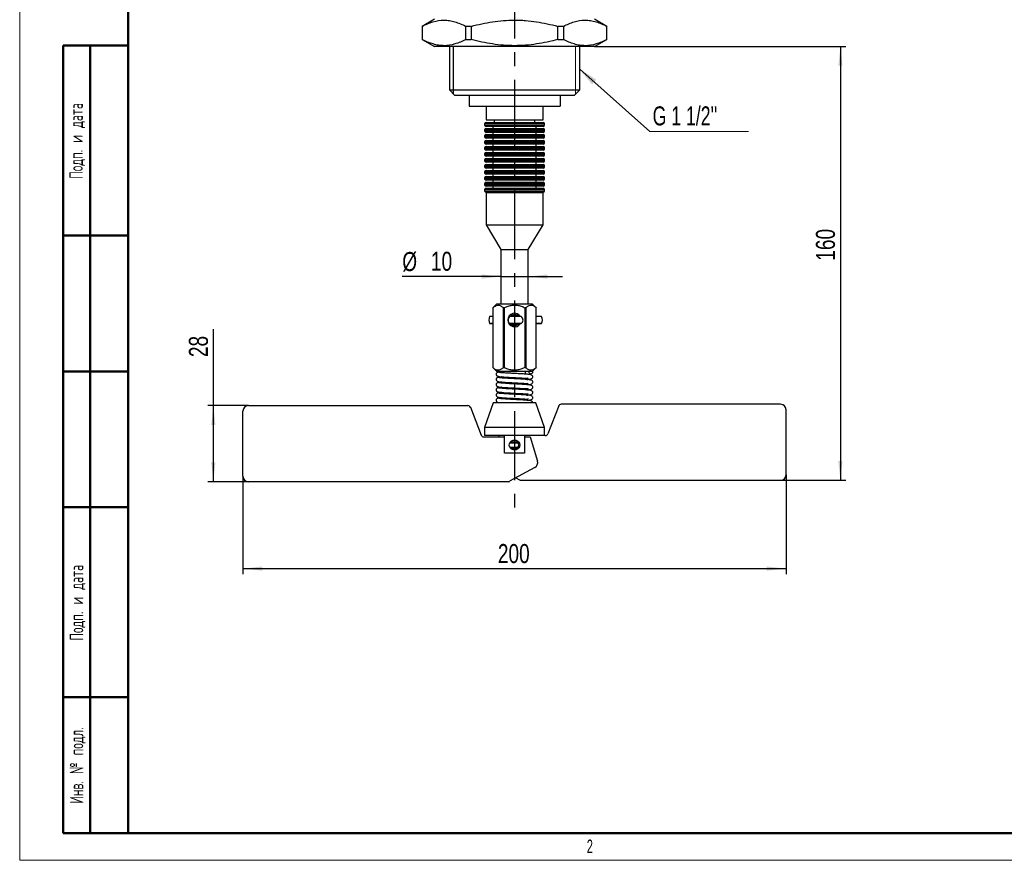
# Model space of a CAD drawing. Header units: millimetres. Extents: x 0 to 420, y 0 to 297.
# Tile 1 of 7: x 0 to 181, y 0 to 155. Entities that reach past the tile are written whole.
import ezdxf

# ---------------------------------------------------------------- set-up
doc = ezdxf.new("R2010")
doc.units = ezdxf.units.MM
doc.linetypes.add('CENTERX2', pattern=[20.32, 12.7, -2.54, 2.54, -2.54])
doc.layers.add('ОСЕВЫЕ', color=7, linetype='Continuous')
doc.layers.add('ОСНОВНОЙ', color=7, linetype='Continuous', lineweight=25)
doc.styles.add('SLDTEXTSTYLE0', font='TXT', dxfattribs={"width": 0.605, "bigfont": 'bigfont'})
doc.styles.add('SLDTEXTSTYLE2', font='TXT', dxfattribs={"width": 0.605})
doc.styles.add('SLDTEXTSTYLE4', font='TXT', dxfattribs={"width": 0.75})
doc.styles.add('SLDTEXTSTYLE5', font='TXT', dxfattribs={"width": 0.694444})
doc.dimstyles.new('SLDDIMSTYLE0', dxfattribs={"dimtxt": 3.5, "dimasz": 3.556, "dimexe": 0, "dimexo": 0.0625, "dimgap": 0.875, "dimtad": 1, "dimdec": 0, "dimlfac": 2, "dimrnd": 1e-09, "dimzin": 12, "dimdsep": 46, "dimtxsty": 'SLDTEXTSTYLE4', "dimsah": 1, "dimcen": 0.09, "dimadec": 0, "dimazin": 3, "dimtfac": 1, "dimtdec": 0, "dimtofl": 0, "dimtmove": 0, "dimatfit": 3, "dimfxl": 0, "dimfrac": 2, "dimtolj": 1, "dimtzin": 12, "dimarcsym": 0})
doc.dimstyles.new('SLDDIMSTYLE1', dxfattribs={"dimtxt": 3.5, "dimasz": 3.556, "dimexe": 0, "dimexo": 0.0625, "dimgap": 0.875, "dimtad": 1, "dimdec": 0, "dimlfac": 2, "dimrnd": 1e-09, "dimzin": 12, "dimdsep": 46, "dimtxsty": 'SLDTEXTSTYLE4', "dimsah": 1, "dimcen": 0.09, "dimadec": 0, "dimazin": 3, "dimtfac": 1, "dimtdec": 0, "dimtmove": 0, "dimatfit": 0, "dimfxl": 0, "dimfrac": 2, "dimtolj": 1, "dimtzin": 12, "dimarcsym": 0})
doc.dimstyles.new('SLDDIMSTYLE2', dxfattribs={"dimtxt": 0.18, "dimasz": 3.556, "dimexe": 0, "dimexo": 0.0625, "dimgap": 0, "dimtad": 0, "dimtih": 1, "dimtoh": 1, "dimdec": 0, "dimrnd": 1e-09, "dimzin": 0, "dimdsep": 46, "dimtxsty": 'Standard', "dimsah": 1, "dimcen": 0.09, "dimadec": 0, "dimazin": 0, "dimtfac": 3.556, "dimtdec": 0, "dimtofl": 0, "dimtmove": 0, "dimatfit": 3, "dimfxl": 0, "dimfrac": 2, "dimtolj": 1, "dimtzin": 0, "dimarcsym": 0})

# ---------------------------------------------------------------- blocks, each defined once
blk = doc.blocks.new('_D_1')
at = {"layer": 'ОСЕВЫЕ'}
for p, q in [((105.86, 149.79), (152.11, 149.79)), ((151.11, 149.79), (151.11, 69.94)), ((140.11, 69.94), (152.11, 69.94))]:
    blk.add_line(p, q, dxfattribs=at)
for points in [[(151.11, 149.79), (150.73, 146.24), (151.49, 146.24)], [(151.11, 69.94), (151.49, 73.5), (150.73, 73.5)]]:
    blk.add_solid(points, dxfattribs=at)
at = {"layer": 'ОСЕВЫЕ', "insert": (146.6, 110.36), "char_height": 3.5, "attachment_point": 1, "rotation": 90, "style": 'SLDTEXTSTYLE4'}
blk.add_mtext('160', dxfattribs=at)
blk = doc.blocks.new('_D_2')
at = {"layer": 'ОСЕВЫЕ'}
for p, q in [((141.11, 70.94), (141.11, 52.69)), ((41.11, 70.69), (41.11, 52.69)), ((41.11, 53.69), (141.11, 53.69))]:
    blk.add_line(p, q, dxfattribs=at)
for points in [[(41.11, 53.69), (44.67, 53.31), (44.67, 54.08)], [(141.11, 53.69), (137.56, 54.08), (137.56, 53.31)]]:
    blk.add_solid(points, dxfattribs=at)
at = {"layer": 'ОСЕВЫЕ', "insert": (88.04, 58.21), "char_height": 3.5, "attachment_point": 1, "style": 'SLDTEXTSTYLE4'}
blk.add_mtext('200', dxfattribs=at)
blk = doc.blocks.new('_D_3')
at = {"layer": 'ОСЕВЫЕ'}
for p, q in [((35.66, 83.69), (35.66, 97.79)), ((42.11, 83.69), (34.66, 83.69)), ((35.66, 69.69), (35.66, 83.69)), ((42.11, 69.69), (34.66, 69.69))]:
    blk.add_line(p, q, dxfattribs=at)
for points in [[(35.66, 83.69), (35.28, 80.14), (36.04, 80.14)], [(35.66, 69.69), (36.04, 73.25), (35.28, 73.25)]]:
    blk.add_solid(points, dxfattribs=at)
at = {"layer": 'ОСЕВЫЕ', "insert": (31.15, 92.62), "char_height": 3.5, "attachment_point": 1, "rotation": 90, "style": 'SLDTEXTSTYLE4'}
blk.add_mtext('28', dxfattribs=at)
blk = doc.blocks.new('_D_4')
at = {"layer": 'ОСЕВЫЕ'}
for p, q in [((88.61, 107.44), (70.44, 107.44)), ((88.61, 107.44), (93.61, 107.44)), ((93.61, 107.44), (99.96, 107.44))]:
    blk.add_line(p, q, dxfattribs=at)
for points in [[(88.61, 107.44), (85.06, 107.83), (85.06, 107.06)], [(93.61, 107.44), (97.17, 107.06), (97.17, 107.83)]]:
    blk.add_solid(points, dxfattribs=at)
at = {"layer": 'ОСЕВЫЕ', "char_height": 3.5, "attachment_point": 1, "style": 'SLDTEXTSTYLE4'}
for s, insert in [('%%c', (70.44, 111.96)), ('10', (75.72, 112.01))]:
    blk.add_mtext(s, dxfattribs=dict(at, insert=insert))
blk = doc.blocks.new('SW_NOTE_0_1')
at = {"color": 0, "linetype": 'Continuous', "lineweight": 0}
blk.add_line((18.13, 0), (0, 0), dxfattribs=at)
at = {"color": 0, "linetype": 'Continuous', "lineweight": 0, "insert": (0.49, 4.65), "char_height": 3.5, "attachment_point": 1, "style": 'SLDTEXTSTYLE5'}
blk.add_mtext("G 1 1/2''", dxfattribs=at)

msp = doc.modelspace()

# ---------------------------------------------------------------- linework, layer by layer
at = {"color": 7, "linetype": 'Continuous', "lineweight": 18}
for p, q in [((0, 297), (0, 0)), ((102.34, 141.02), (102.34, 149.79)), ((0, 0), (420, 0))]:
    msp.add_line(p, q, dxfattribs=at)
at = {"color": 7, "linetype": 'Continuous', "lineweight": 50}
for p, q in [((20, 292), (20, 5)), ((20, 292), (20, 5)), ((8, 5), (8, 150)), ((8, 150), (20, 150)), ((13, 5), (13, 150)), ((20, 115), (8, 115)), ((20, 90), (8, 90)), ((20, 65), (8, 65)), ((8, 30), (20, 30)), ((8, 5), (20, 5)), ((20, 5), (415, 5))]:
    msp.add_line(p, q, dxfattribs=at)
at = {"color": 7, "linetype": 'Continuous', "lineweight": 25}
for p, q in [((76.36, 154.79), (74.11, 153.5)), ((108.11, 153.5), (105.86, 154.79)), ((74.11, 153.5), (74.11, 151.09)), ((74.12, 153.5), (74.11, 153.5)), ((74.12, 153.5), (74.12, 151.09)), ((83.11, 153.5), (82.12, 153.5)), ((82.12, 151.09), (82.12, 153.5)), ((83.11, 153.5), (83.11, 151.09)), ((99.11, 151.09), (99.11, 153.5)), ((100.1, 153.5), (99.11, 153.5)), ((100.1, 153.5), (100.1, 151.09)), ((108.11, 153.5), (108.1, 153.5)), ((108.1, 151.09), (108.1, 153.5)), ((108.11, 151.09), (108.11, 153.5)), ((74.11, 151.09), (76.36, 149.79)), ((74.11, 151.09), (74.12, 151.09)), ((82.12, 151.09), (83.11, 151.09)), ((99.11, 151.09), (100.1, 151.09)), ((105.86, 149.79), (108.11, 151.09)), ((108.1, 151.09), (108.11, 151.09)), ((91.11, 149.79), (76.36, 149.79)), ((79.11, 149.79), (79.11, 141.79)), ((105.86, 149.79), (91.11, 149.79)), ((103.11, 141.79), (103.11, 149.79)), ((79.11, 141.79), (80.11, 140.79)), ((79.11, 141.79), (91.11, 141.79)), ((91.11, 141.79), (103.11, 141.79)), ((102.11, 140.79), (103.11, 141.79)), ((91.11, 140.79), (80.11, 140.79)), ((82.74, 140.79), (82.74, 138.79)), ((102.11, 140.79), (91.11, 140.79)), ((99.49, 140.79), (99.49, 138.79)), ((82.74, 138.79), (99.49, 138.79)), ((85.86, 138.79), (85.86, 136.29)), ((96.36, 136.29), (96.36, 138.79)), ((85.86, 136.29), (91.11, 136.29)), ((87.36, 136.29), (87.36, 135.79)), ((91.11, 136.29), (96.36, 136.29)), ((94.86, 135.79), (94.86, 136.29)), ((85.61, 135.54), (85.61, 135.34)), ((85.61, 134.44), (85.61, 134.24)), ((85.86, 135.79), (96.36, 135.79)), ((91.11, 135.09), (85.86, 135.09)), ((85.86, 134.69), (96.36, 134.69)), ((87.11, 135.09), (87.11, 134.69)), ((96.36, 135.09), (91.11, 135.09)), ((95.11, 134.69), (95.11, 135.09)), ((96.61, 135.34), (96.61, 135.54)), ((96.61, 134.24), (96.61, 134.44)), ((85.61, 133.34), (85.61, 133.14)), ((91.11, 133.99), (85.86, 133.99)), ((85.86, 133.59), (96.36, 133.59)), ((91.11, 132.89), (85.86, 132.89)), ((85.86, 132.49), (96.36, 132.49)), ((87.11, 133.99), (87.11, 133.59)), ((87.11, 132.89), (87.11, 132.49)), ((96.36, 133.99), (91.11, 133.99)), ((96.36, 132.89), (91.11, 132.89)), ((95.11, 133.59), (95.11, 133.99)), ((95.11, 132.49), (95.11, 132.89)), ((96.61, 133.14), (96.61, 133.34)), ((85.61, 132.24), (85.61, 132.04)), ((85.61, 131.14), (85.61, 130.94)), ((91.11, 131.79), (85.86, 131.79)), ((85.86, 131.39), (96.36, 131.39)), ((91.11, 130.69), (85.86, 130.69)), ((87.11, 131.79), (87.11, 131.39)), ((87.11, 130.69), (87.11, 130.29)), ((96.36, 131.79), (91.11, 131.79)), ((96.36, 130.69), (91.11, 130.69)), ((95.11, 131.39), (95.11, 131.79)), ((95.11, 130.29), (95.11, 130.69)), ((96.61, 132.04), (96.61, 132.24)), ((96.61, 130.94), (96.61, 131.14)), ((85.61, 130.04), (85.61, 129.84)), ((85.61, 128.94), (85.61, 128.74)), ((85.86, 130.29), (96.36, 130.29)), ((91.11, 129.59), (85.86, 129.59)), ((85.86, 129.19), (96.36, 129.19)), ((87.11, 129.59), (87.11, 129.19)), ((96.36, 129.59), (91.11, 129.59)), ((95.11, 129.19), (95.11, 129.59)), ((96.61, 129.84), (96.61, 130.04)), ((96.61, 128.74), (96.61, 128.94)), ((85.61, 127.84), (85.61, 127.64)), ((91.11, 128.49), (85.86, 128.49)), ((85.86, 128.09), (96.36, 128.09)), ((91.11, 127.39), (85.86, 127.39)), ((85.86, 126.99), (96.36, 126.99)), ((87.11, 128.49), (87.11, 128.09)), ((87.11, 127.39), (87.11, 126.99)), ((96.36, 128.49), (91.11, 128.49)), ((96.36, 127.39), (91.11, 127.39)), ((95.11, 128.09), (95.11, 128.49)), ((95.11, 126.99), (95.11, 127.39)), ((96.61, 127.64), (96.61, 127.84)), ((85.61, 126.74), (85.61, 126.54)), ((85.61, 125.64), (85.61, 125.44)), ((91.11, 126.29), (85.86, 126.29)), ((85.86, 125.89), (96.36, 125.89)), ((91.11, 125.19), (85.86, 125.19)), ((87.11, 126.29), (87.11, 125.89)), ((87.11, 125.19), (87.11, 124.79)), ((96.36, 126.29), (91.11, 126.29)), ((96.36, 125.19), (91.11, 125.19)), ((95.11, 125.89), (95.11, 126.29)), ((95.11, 124.79), (95.11, 125.19)), ((96.61, 126.54), (96.61, 126.74)), ((96.61, 125.44), (96.61, 125.64)), ((85.61, 124.54), (85.61, 124.34)), ((85.61, 123.44), (85.61, 123.24)), ((85.86, 124.79), (96.36, 124.79)), ((91.11, 124.09), (85.86, 124.09)), ((85.86, 123.69), (96.36, 123.69)), ((87.11, 124.09), (87.11, 123.69)), ((96.36, 124.09), (91.11, 124.09)), ((95.11, 123.69), (95.11, 124.09)), ((96.61, 124.34), (96.61, 124.54)), ((96.61, 123.24), (96.61, 123.44)), ((91.11, 122.99), (85.86, 122.99)), ((85.86, 122.94), (85.86, 116.94)), ((85.86, 122.94), (91.11, 122.94)), ((87.36, 122.99), (87.36, 122.94)), ((96.36, 122.99), (91.11, 122.99)), ((91.11, 122.94), (96.36, 122.94)), ((94.86, 122.94), (94.86, 122.99)), ((96.36, 116.94), (96.36, 122.94)), ((85.86, 116.94), (88.61, 112.44)), ((85.86, 116.94), (91.11, 116.94)), ((91.11, 116.94), (96.36, 116.94)), ((93.61, 112.44), (96.36, 116.94)), ((88.61, 112.44), (88.61, 102.44)), ((88.61, 112.44), (91.11, 112.44)), ((91.11, 112.44), (93.61, 112.44)), ((93.61, 102.44), (93.61, 112.44)), ((87.86, 102.44), (87.11, 101.69)), ((87.11, 101.69), (87.11, 90.69)), ((87.11, 101.69), (87.11, 101.69)), ((87.11, 101.69), (87.11, 90.69)), ((87.86, 102.44), (91.11, 102.44)), ((89.18, 101.69), (89.05, 101.69)), ((89.05, 90.69), (89.05, 101.69)), ((89.18, 101.69), (89.18, 90.69)), ((91.11, 102.44), (94.36, 102.44)), ((93.17, 101.69), (93.05, 101.69)), ((93.05, 90.69), (93.05, 101.69)), ((93.17, 101.69), (93.17, 90.69)), ((95.11, 101.69), (94.36, 102.44)), ((95.11, 90.69), (95.11, 101.69)), ((95.11, 90.69), (95.11, 101.69)), ((87.11, 100.09), (86.54, 100.09)), ((92.28, 100.09), (90.33, 100.09)), ((96.06, 100.09), (95.11, 100.09)), ((86.54, 98.8), (87.11, 98.8)), ((90.33, 98.8), (92.28, 98.8)), ((95.11, 98.8), (96.06, 98.8)), ((87.11, 90.69), (87.86, 89.94)), ((89.05, 90.69), (89.18, 90.69)), ((93.05, 90.69), (93.17, 90.69)), ((94.36, 89.94), (95.11, 90.69)), ((91.11, 89.94), (87.86, 89.94)), ((89.11, 89.94), (89.11, 89.71)), ((89.11, 88.96), (89.11, 88.75)), ((94.36, 89.94), (91.11, 89.94)), ((93.11, 89.49), (93.11, 89.94)), ((94.36, 89.94), (94.49, 89.94)), ((89.11, 88), (89.11, 87.8)), ((89.11, 87.04), (89.11, 86.84)), ((93.11, 88.53), (93.11, 88.74)), ((93.11, 87.57), (93.11, 87.78)), ((89.11, 86.09), (89.11, 85.88)), ((93.11, 86.61), (93.11, 86.82)), ((93.11, 85.65), (93.11, 85.87)), ((42.11, 83.69), (82.52, 83.69)), ((87.16, 84.19), (85.61, 79.69)), ((95.06, 84.19), (87.16, 84.19)), ((89.11, 85.13), (89.11, 84.92)), ((93.11, 84.69), (93.11, 84.91)), ((96.61, 79.69), (95.06, 84.19)), ((99.24, 83.63), (97.24, 78.51)), ((140.11, 83.94), (99.7, 83.94)), ((41.11, 70.69), (41.11, 82.69)), ((82.99, 83.38), (84.99, 78.26)), ((141.11, 70.94), (141.11, 82.94)), ((85.61, 79.69), (85.61, 78.19)), ((96.61, 79.69), (85.61, 79.69)), ((96.61, 78.19), (85.61, 78.19)), ((88.26, 78.19), (88.18, 77.94)), ((89.26, 77.94), (89.26, 78.19)), ((92.97, 78.19), (92.97, 77.94)), ((96.61, 78.19), (96.61, 79.69)), ((96.77, 78.19), (96.61, 78.19)), ((85.45, 77.94), (89.26, 77.94)), ((89.26, 74.94), (89.26, 77.94)), ((91.64, 76.87), (90.34, 76.87)), ((91.71, 76.87), (91.64, 76.87)), ((92.97, 77.94), (92.97, 74.94)), ((92.97, 77.94), (93.97, 77.94)), ((93.97, 77.94), (95.34, 73.47)), ((92.97, 74.94), (89.26, 74.94)), ((90.34, 76.01), (91.64, 76.01)), ((91.64, 76.01), (91.71, 76.01)), ((94.86, 72.3), (90.19, 69.76)), ((89.95, 69.69), (42.11, 69.69)), ((91.34, 70.38), (92.04, 70.01)), ((92.28, 69.94), (140.11, 69.94))]:
    msp.add_line(p, q, dxfattribs=at)
at = {"color": 8, "linetype": 'Continuous', "lineweight": 25}
for p, q in [((96.61, 135.54), (85.61, 135.54)), ((85.61, 135.34), (91.11, 135.34)), ((96.61, 134.44), (85.61, 134.44)), ((85.61, 134.24), (91.11, 134.24)), ((91.11, 135.34), (96.61, 135.34)), ((91.11, 134.24), (96.61, 134.24)), ((96.61, 133.34), (85.61, 133.34)), ((85.61, 133.14), (91.11, 133.14)), ((91.11, 133.14), (96.61, 133.14)), ((96.61, 132.24), (85.61, 132.24)), ((85.61, 132.04), (91.11, 132.04)), ((96.61, 131.14), (85.61, 131.14)), ((85.61, 130.94), (91.11, 130.94)), ((91.11, 132.04), (96.61, 132.04)), ((91.11, 130.94), (96.61, 130.94)), ((96.61, 130.04), (85.61, 130.04)), ((85.61, 129.84), (91.11, 129.84)), ((96.61, 128.94), (85.61, 128.94)), ((85.61, 128.74), (91.11, 128.74)), ((91.11, 129.84), (96.61, 129.84)), ((91.11, 128.74), (96.61, 128.74)), ((96.61, 127.84), (85.61, 127.84)), ((85.61, 127.64), (91.11, 127.64)), ((91.11, 127.64), (96.61, 127.64)), ((96.61, 126.74), (85.61, 126.74)), ((85.61, 126.54), (91.11, 126.54)), ((96.61, 125.64), (85.61, 125.64)), ((85.61, 125.44), (91.11, 125.44)), ((91.11, 126.54), (96.61, 126.54)), ((91.11, 125.44), (96.61, 125.44)), ((96.61, 124.54), (85.61, 124.54)), ((85.61, 124.34), (91.11, 124.34)), ((96.61, 123.44), (85.61, 123.44)), ((91.11, 124.34), (96.61, 124.34)), ((85.61, 123.24), (91.11, 123.24)), ((91.11, 123.24), (96.61, 123.24)), ((87.11, 100.08), (86.52, 100.08)), ((92.33, 100.08), (90.28, 100.08)), ((96.08, 100.08), (95.11, 100.08)), ((87.11, 98.81), (86.52, 98.81)), ((92.33, 98.81), (90.28, 98.81)), ((96.08, 98.81), (95.11, 98.81)), ((90.3, 76.87), (91.67, 76.87)), ((91.67, 76.87), (91.72, 76.87)), ((90.3, 76.02), (91.67, 76.02)), ((91.67, 76.02), (91.72, 76.02))]:
    msp.add_line(p, q, dxfattribs=at)
at = {"color": 7, "linetype": 'Continuous', "lineweight": 25, "flags": 128}
for points in [[(86.54, 100.09), (86.53, 100.09), (86.52, 100.08)], [(96.06, 100.09), (96.07, 100.09), (96.08, 100.08)], [(86.52, 98.81), (86.53, 98.8), (86.54, 98.8)], [(96.08, 98.81), (96.07, 98.8), (96.06, 98.8)]]:
    msp.add_lwpolyline(points, dxfattribs=at)
at = {"color": 7, "linetype": 'Continuous', "lineweight": 25}
for centre, radius, start, end in [((85.86, 135.54), 0.25, 90, 180), ((85.86, 135.34), 0.25, 180, 270), ((85.86, 134.44), 0.25, 90, 180), ((85.86, 134.24), 0.25, 180, 270), ((96.36, 135.54), 0.25, 0, 90), ((96.36, 135.34), 0.25, 270, 0), ((96.36, 134.44), 0.25, 0, 90), ((96.36, 134.24), 0.25, 270, 0), ((85.86, 133.34), 0.25, 90, 180), ((85.86, 133.14), 0.25, 180, 270), ((85.86, 132.24), 0.25, 90, 180), ((96.36, 133.34), 0.25, 0, 90), ((96.36, 133.14), 0.25, 270, 0), ((96.36, 132.24), 0.25, 0, 90), ((85.86, 132.04), 0.25, 180, 270), ((85.86, 131.14), 0.25, 90, 180), ((85.86, 130.94), 0.25, 180, 270), ((96.36, 132.04), 0.25, 270, 0), ((96.36, 131.14), 0.25, 0, 90), ((96.36, 130.94), 0.25, 270, 0), ((85.86, 130.04), 0.25, 90, 180), ((85.86, 129.84), 0.25, 180, 270), ((85.86, 128.94), 0.25, 90, 180), ((85.86, 128.74), 0.25, 180, 270), ((96.36, 130.04), 0.25, 0, 90), ((96.36, 129.84), 0.25, 270, 0), ((96.36, 128.94), 0.25, 0, 90), ((96.36, 128.74), 0.25, 270, 0), ((85.86, 127.84), 0.25, 90, 180), ((85.86, 127.64), 0.25, 180, 270), ((85.86, 126.74), 0.25, 90, 180), ((96.36, 127.84), 0.25, 0, 90), ((96.36, 127.64), 0.25, 270, 0), ((96.36, 126.74), 0.25, 0, 90), ((85.86, 126.54), 0.25, 180, 270), ((85.86, 125.64), 0.25, 90, 180), ((85.86, 125.44), 0.25, 180, 270), ((96.36, 126.54), 0.25, 270, 0), ((96.36, 125.64), 0.25, 0, 90), ((96.36, 125.44), 0.25, 270, 0), ((85.86, 124.54), 0.25, 90, 180), ((85.86, 124.34), 0.25, 180, 270), ((85.86, 123.44), 0.25, 90, 180), ((96.36, 124.54), 0.25, 0, 90), ((96.36, 124.34), 0.25, 270, 0), ((96.36, 123.44), 0.25, 0, 90), ((85.86, 123.24), 0.25, 180, 270), ((96.36, 123.24), 0.25, 270, 0), ((87.7, 99.44), 1.33, 151.7676, 208.2324), ((91.11, 99.44), 1.25, 31.055, 328.945), ((90.64, 99.44), 0.729, 119.9346, 240.0654), ((90.33, 99.99), 0.1, 90, 119.9346), ((91.11, 99.44), 1, 39.1599, 139.8473), ((92.28, 99.99), 0.1, 60.0654, 90), ((91.96, 99.44), 0.729, 299.9346, 60.0654), ((94.9, 99.44), 1.33, 331.7676, 28.2324), ((90.33, 98.9), 0.1, 240.0654, 270), ((91.11, 99.44), 1, 220.1527, 320.8401), ((92.28, 98.9), 0.1, 270, 299.9346), ((94.11, 89.94), 0.375, 180, 0), ((42.11, 82.69), 1, 90, 180), ((82.52, 83.19), 0.5, 21.3706, 90), ((99.7, 83.44), 0.5, 90, 158.6294), ((140.11, 82.94), 1, 0, 90), ((85.45, 78.44), 0.5, 201.3706, 270), ((96.77, 78.69), 0.5, 270, 338.6294), ((90.55, 76.44), 0.486, 119.9346, 240.0654), ((90.34, 76.81), 0.0667, 90, 119.9346), ((91.64, 76.81), 0.0667, 60.0654, 90), ((91.43, 76.44), 0.486, 299.9346, 60.0654), ((90.34, 76.08), 0.0667, 240.0654, 270), ((91.64, 76.08), 0.0667, 270, 299.9346), ((94.38, 73.18), 1, 298.6105, 17.0394), ((140.11, 70.94), 1, 270, 0), ((42.11, 70.69), 1, 180, 270), ((89.95, 70.19), 0.5, 270, 298.6105), ((92.28, 70.44), 0.5, 241.3895, 270)]:
    msp.add_arc(centre, radius, start, end, dxfattribs=at)
for points, knots in [([(74.12, 153.5), (74.78, 153.85), (75.43, 154.14), (76.76, 154.54), (77.43, 154.65), (78.45, 154.65), (78.79, 154.62), (79.47, 154.52), (79.8, 154.44), (80.8, 154.14), (81.47, 153.85), (82.12, 153.5)], [0, 0, 0, 0, 0.25, 0.25, 0.5, 0.5, 0.625, 0.625, 0.75, 0.75, 1, 1, 1, 1]), ([(83.11, 153.5), (84.42, 153.85), (85.73, 154.14), (88.39, 154.54), (89.74, 154.65), (91.45, 154.65), (91.79, 154.64), (92.47, 154.62), (92.81, 154.6), (93.82, 154.52), (94.49, 154.44), (96.49, 154.14), (97.81, 153.85), (99.11, 153.5)], [0, 0, 0, 0, 0.25, 0.25, 0.5, 0.5, 0.5625, 0.5625, 0.625, 0.625, 0.75, 0.75, 1, 1, 1, 1]), ([(100.1, 153.5), (100.76, 153.85), (101.42, 154.14), (102.74, 154.54), (103.41, 154.65), (104.43, 154.65), (104.77, 154.62), (105.45, 154.52), (105.78, 154.44), (106.79, 154.14), (107.45, 153.85), (108.1, 153.5)], [0, 0, 0, 0, 0.25, 0.25, 0.5, 0.5, 0.625, 0.625, 0.75, 0.75, 1, 1, 1, 1]), ([(82.12, 151.09), (81.47, 150.74), (80.81, 150.45), (79.48, 150.05), (78.81, 149.94), (77.8, 149.94), (77.45, 149.96), (76.78, 150.07), (76.44, 150.15), (75.44, 150.45), (74.78, 150.74), (74.12, 151.09)], [0, 0, 0, 0, 0.25, 0.25, 0.5, 0.5, 0.625, 0.625, 0.75, 0.75, 1, 1, 1, 1]), ([(99.11, 151.09), (97.81, 150.74), (96.49, 150.45), (93.83, 150.05), (92.48, 149.94), (90.77, 149.94), (90.43, 149.95), (89.75, 149.97), (89.41, 149.99), (88.4, 150.07), (87.73, 150.15), (85.73, 150.45), (84.42, 150.74), (83.11, 151.09)], [0, 0, 0, 0, 0.25, 0.25, 0.5, 0.5, 0.5625, 0.5625, 0.625, 0.625, 0.75, 0.75, 1, 1, 1, 1]), ([(108.1, 151.09), (107.45, 150.74), (106.79, 150.45), (105.46, 150.05), (104.79, 149.94), (103.78, 149.94), (103.43, 149.96), (102.76, 150.07), (102.42, 150.15), (101.42, 150.45), (100.76, 150.74), (100.1, 151.09)], [0, 0, 0, 0, 0.25, 0.25, 0.5, 0.5, 0.625, 0.625, 0.75, 0.75, 1, 1, 1, 1]), ([(87.11, 101.69), (87.25, 101.81), (87.52, 102.05), (88.03, 102.25), (88.56, 102.12), (88.91, 101.82), (89.05, 101.69)], [0, 0, 0, 0, 0.217359, 0.441929, 0.767405, 1, 1, 1, 1]), ([(89.18, 101.69), (89.37, 101.78), (89.79, 101.98), (90.49, 102.16), (91.23, 102.22), (91.98, 102.11), (92.58, 101.91), (92.93, 101.75), (93.05, 101.69)], [0, 0, 0, 0, 0.160239, 0.345147, 0.529635, 0.714517, 0.899882, 1, 1, 1, 1]), ([(93.17, 101.69), (93.31, 101.81), (93.58, 102.05), (94.09, 102.25), (94.62, 102.12), (94.97, 101.82), (95.11, 101.69)], [0, 0, 0, 0, 0.217359, 0.441929, 0.767405, 1, 1, 1, 1]), ([(91.71, 100.08), (91.63, 100.14), (91.5, 100.24), (91.29, 100.31), (91.11, 100.33), (90.94, 100.31), (90.72, 100.24), (90.59, 100.14), (90.51, 100.08)], [0, 0, 0, 0, 0.241458, 0.370749, 0.500118, 0.629535, 0.759438, 1, 1, 1, 1]), ([(90.51, 98.81), (90.59, 98.75), (90.72, 98.65), (90.94, 98.58), (91.05, 98.57), (91.11, 98.57)], [0, 0, 0, 0, 0.482963, 0.742579, 1, 1, 1, 1]), ([(91.11, 98.57), (91.17, 98.57), (91.29, 98.58), (91.5, 98.65), (91.63, 98.75), (91.71, 98.81)], [0, 0, 0, 0, 0.258342, 0.516818, 1, 1, 1, 1]), ([(89.05, 90.69), (88.92, 90.58), (88.64, 90.34), (88.13, 90.14), (87.6, 90.27), (87.26, 90.57), (87.11, 90.69)], [0, 0, 0, 0, 0.217359, 0.441929, 0.767405, 1, 1, 1, 1]), ([(93.05, 90.69), (92.85, 90.61), (92.43, 90.41), (91.74, 90.23), (90.99, 90.17), (90.25, 90.28), (89.65, 90.48), (89.3, 90.64), (89.18, 90.69)], [0, 0, 0, 0, 0.160239, 0.345147, 0.529635, 0.714517, 0.899882, 1, 1, 1, 1]), ([(95.11, 90.69), (94.98, 90.58), (94.71, 90.34), (94.2, 90.14), (93.66, 90.27), (93.32, 90.57), (93.17, 90.69)], [0, 0, 0, 0, 0.217359, 0.441929, 0.767405, 1, 1, 1, 1]), ([(88.13, 89.85), (88.09, 89.85), (88.01, 89.84), (87.91, 89.79), (87.84, 89.73), (87.77, 89.64), (87.74, 89.53), (87.73, 89.41), (87.77, 89.29), (87.85, 89.18), (87.97, 89.1), (88.08, 89.08), (88.13, 89.08)], [0, 0, 0, 0, 0.0899859, 0.1752469, 0.2535836, 0.3241813, 0.4432079, 0.5428573, 0.6485349, 0.7633392, 0.8829306, 1, 1, 1, 1]), ([(88.13, 88.9), (88.09, 88.89), (88.01, 88.88), (87.91, 88.83), (87.84, 88.77), (87.77, 88.68), (87.74, 88.57), (87.73, 88.46), (87.77, 88.34), (87.85, 88.22), (87.97, 88.14), (88.08, 88.12), (88.13, 88.12)], [0, 0, 0, 0, 0.089986, 0.175247, 0.253584, 0.324181, 0.443208, 0.542857, 0.648535, 0.763339, 0.882931, 1, 1, 1, 1]), ([(88.02, 89.1), (88.05, 89.09), (88.13, 89.05), (88.55, 89), (89.07, 88.96), (89.75, 88.92), (90.57, 88.88), (91.52, 88.83), (92.25, 88.79), (92.79, 88.76), (93.17, 88.74), (93.45, 88.73), (93.61, 88.75), (93.63, 88.8), (93.63, 88.81)], [0, 0, 0, 0, 0.115196, 0.221321, 0.313913, 0.391244, 0.512905, 0.61916, 0.728172, 0.782607, 0.841654, 0.909203, 0.983049, 1, 1, 1, 1]), ([(88.79, 88.99), (88.76, 88.98), (88.48, 88.96), (88.15, 88.92), (88.06, 88.89), (88.02, 88.87)], [0, 0, 0, 0, 0.060712, 0.514508, 1, 1, 1, 1]), ([(93.39, 88.5), (93.45, 88.51), (93.81, 88.53), (94.17, 88.59), (94.45, 88.81), (94.51, 88.99), (94.44, 89.18), (94.17, 89.37), (93.71, 89.44), (93.01, 89.5), (92.19, 89.54), (91.44, 89.58), (90.73, 89.62), (90.08, 89.66), (89.4, 89.69), (88.78, 89.73), (88.3, 89.78), (88.24, 89.81), (88.22, 89.83)], [0, 0, 0, 0, 0.018645, 0.116377, 0.16056, 0.199539, 0.238091, 0.279966, 0.368881, 0.452045, 0.522491, 0.595657, 0.644447, 0.700918, 0.763226, 0.835092, 0.916575, 1, 1, 1, 1]), ([(93.39, 87.55), (93.45, 87.55), (93.81, 87.57), (94.17, 87.63), (94.45, 87.85), (94.51, 88.03), (94.44, 88.22), (94.17, 88.41), (93.71, 88.48), (93.01, 88.54), (92.19, 88.58), (91.44, 88.62), (90.73, 88.66), (90.08, 88.7), (89.4, 88.73), (88.78, 88.77), (88.3, 88.82), (88.24, 88.85), (88.22, 88.87)], [0, 0, 0, 0, 0.0186451, 0.116377, 0.1605603, 0.1995388, 0.2380909, 0.279966, 0.3688808, 0.4520449, 0.5224915, 0.5956567, 0.6444468, 0.7009183, 0.7632264, 0.8350923, 0.9165747, 1, 1, 1, 1]), ([(88.13, 87.94), (88.09, 87.93), (88.01, 87.93), (87.91, 87.87), (87.84, 87.81), (87.77, 87.72), (87.74, 87.61), (87.73, 87.5), (87.77, 87.38), (87.85, 87.27), (87.97, 87.18), (88.08, 87.17), (88.13, 87.16)], [0, 0, 0, 0, 0.089986, 0.175247, 0.253584, 0.324181, 0.443208, 0.542857, 0.648535, 0.763339, 0.882931, 1, 1, 1, 1]), ([(88.02, 88.14), (88.05, 88.13), (88.13, 88.09), (88.55, 88.04), (89.07, 88), (89.75, 87.96), (90.57, 87.92), (91.52, 87.87), (92.25, 87.83), (92.79, 87.8), (93.17, 87.78), (93.45, 87.77), (93.61, 87.79), (93.63, 87.84), (93.63, 87.85)], [0, 0, 0, 0, 0.115196, 0.221321, 0.313913, 0.391244, 0.512905, 0.61916, 0.728172, 0.782607, 0.841654, 0.909203, 0.983049, 1, 1, 1, 1]), ([(88.79, 88.03), (88.76, 88.03), (88.48, 88.01), (88.15, 87.96), (88.06, 87.93), (88.02, 87.91)], [0, 0, 0, 0, 0.0607123, 0.5145076, 1, 1, 1, 1]), ([(88.02, 87.19), (88.05, 87.17), (88.13, 87.14), (88.55, 87.09), (89.07, 87.04), (89.75, 87.01), (90.57, 86.96), (91.52, 86.91), (92.25, 86.87), (92.79, 86.85), (93.17, 86.82), (93.45, 86.81), (93.61, 86.83), (93.63, 86.88), (93.63, 86.89)], [0, 0, 0, 0, 0.115196, 0.221321, 0.313913, 0.391244, 0.512905, 0.61916, 0.728172, 0.782607, 0.841654, 0.909203, 0.983049, 1, 1, 1, 1]), ([(88.79, 87.07), (88.76, 87.07), (88.48, 87.05), (88.15, 87.01), (88.06, 86.97), (88.02, 86.95)], [0, 0, 0, 0, 0.060712, 0.514508, 1, 1, 1, 1]), ([(93.39, 86.59), (93.45, 86.59), (93.81, 86.61), (94.17, 86.67), (94.45, 86.89), (94.51, 87.08), (94.44, 87.26), (94.17, 87.46), (93.71, 87.53), (93.01, 87.58), (92.19, 87.63), (91.44, 87.67), (90.73, 87.7), (90.08, 87.74), (89.4, 87.77), (88.78, 87.82), (88.3, 87.86), (88.24, 87.89), (88.22, 87.91)], [0, 0, 0, 0, 0.018645, 0.116377, 0.16056, 0.199539, 0.238091, 0.279966, 0.368881, 0.452045, 0.522491, 0.595657, 0.644447, 0.700918, 0.763226, 0.835092, 0.916575, 1, 1, 1, 1]), ([(88.13, 86.98), (88.09, 86.98), (88.01, 86.97), (87.91, 86.92), (87.84, 86.85), (87.77, 86.76), (87.74, 86.65), (87.73, 86.54), (87.77, 86.42), (87.85, 86.31), (87.97, 86.22), (88.08, 86.21), (88.13, 86.2)], [0, 0, 0, 0, 0.089986, 0.175247, 0.253584, 0.324181, 0.443208, 0.542857, 0.648535, 0.763339, 0.882931, 1, 1, 1, 1]), ([(88.13, 86.02), (88.09, 86.02), (88.01, 86.01), (87.91, 85.96), (87.84, 85.89), (87.77, 85.8), (87.74, 85.69), (87.73, 85.58), (87.77, 85.46), (87.85, 85.35), (87.97, 85.26), (88.08, 85.25), (88.13, 85.24)], [0, 0, 0, 0, 0.089986, 0.175247, 0.253584, 0.324181, 0.443208, 0.542857, 0.648535, 0.763339, 0.882931, 1, 1, 1, 1]), ([(88.02, 86.23), (88.05, 86.21), (88.13, 86.18), (88.55, 86.13), (89.07, 86.09), (89.75, 86.05), (90.57, 86), (91.52, 85.95), (92.25, 85.91), (92.79, 85.89), (93.17, 85.86), (93.45, 85.85), (93.61, 85.88), (93.63, 85.92), (93.63, 85.93)], [0, 0, 0, 0, 0.115196, 0.221321, 0.313913, 0.391244, 0.512905, 0.61916, 0.728172, 0.782607, 0.841654, 0.909203, 0.983049, 1, 1, 1, 1]), ([(88.79, 86.11), (88.76, 86.11), (88.48, 86.09), (88.15, 86.05), (88.06, 86.01), (88.02, 85.99)], [0, 0, 0, 0, 0.060712, 0.514508, 1, 1, 1, 1]), ([(88.02, 85.27), (88.05, 85.25), (88.13, 85.22), (88.55, 85.17), (89.07, 85.13), (89.75, 85.09), (90.57, 85.05), (91.52, 85), (92.25, 84.96), (92.79, 84.93), (93.17, 84.9), (93.45, 84.89), (93.61, 84.92), (93.63, 84.97), (93.63, 84.98)], [0, 0, 0, 0, 0.115196, 0.221321, 0.313913, 0.391244, 0.512905, 0.61916, 0.728172, 0.782607, 0.841654, 0.909203, 0.983049, 1, 1, 1, 1]), ([(93.39, 85.63), (93.45, 85.63), (93.81, 85.66), (94.17, 85.71), (94.45, 85.93), (94.51, 86.12), (94.44, 86.3), (94.17, 86.5), (93.71, 86.57), (93.01, 86.63), (92.19, 86.67), (91.44, 86.71), (90.73, 86.75), (90.08, 86.78), (89.4, 86.81), (88.78, 86.86), (88.3, 86.91), (88.24, 86.94), (88.22, 86.95)], [0, 0, 0, 0, 0.0186451, 0.116377, 0.1605603, 0.1995388, 0.2380909, 0.279966, 0.3688808, 0.4520449, 0.5224915, 0.5956567, 0.6444468, 0.7009183, 0.7632264, 0.8350923, 0.9165747, 1, 1, 1, 1]), ([(93.39, 84.67), (93.45, 84.67), (93.81, 84.7), (94.17, 84.76), (94.45, 84.97), (94.51, 85.16), (94.44, 85.34), (94.17, 85.54), (93.71, 85.61), (93.01, 85.67), (92.19, 85.71), (91.44, 85.75), (90.73, 85.79), (90.08, 85.82), (89.4, 85.86), (88.78, 85.9), (88.3, 85.95), (88.24, 85.98), (88.22, 85.99)], [0, 0, 0, 0, 0.018645, 0.116377, 0.16056, 0.199539, 0.238091, 0.279966, 0.368881, 0.452045, 0.522491, 0.595657, 0.644447, 0.700918, 0.763226, 0.835092, 0.916575, 1, 1, 1, 1]), ([(88.13, 85.06), (88.09, 85.06), (88.01, 85.05), (87.91, 85), (87.84, 84.93), (87.77, 84.84), (87.74, 84.73), (87.73, 84.62), (87.77, 84.5), (87.85, 84.39), (87.97, 84.3), (88.08, 84.29), (88.13, 84.28)], [0, 0, 0, 0, 0.089986, 0.175247, 0.253584, 0.324181, 0.443208, 0.542857, 0.648535, 0.763339, 0.882931, 1, 1, 1, 1]), ([(88.79, 85.15), (88.76, 85.15), (88.48, 85.13), (88.15, 85.09), (88.06, 85.05), (88.02, 85.04)], [0, 0, 0, 0, 0.060712, 0.514508, 1, 1, 1, 1]), ([(94.48, 84.2), (94.49, 84.2), (94.5, 84.25), (94.43, 84.39), (94.18, 84.58), (93.71, 84.65), (93.01, 84.71), (92.19, 84.75), (91.44, 84.79), (90.73, 84.83), (90.08, 84.86), (89.4, 84.9), (88.78, 84.94), (88.3, 84.99), (88.24, 85.02), (88.22, 85.03)], [0, 0, 0, 0, 0.001711, 0.049791, 0.102015, 0.212905, 0.316622, 0.404479, 0.495726, 0.556575, 0.627002, 0.70471, 0.794337, 0.895957, 1, 1, 1, 1]), ([(90.23, 76.8), (90.29, 76.91), (90.41, 77.11), (90.68, 77.27), (90.92, 77.35), (91.11, 77.36), (91.3, 77.35), (91.55, 77.28), (91.81, 77.11), (91.99, 76.86), (92.06, 76.63), (92.07, 76.51), (92.08, 76.44)], [0, 0, 0, 0, 0.137783, 0.281766, 0.354833, 0.428272, 0.50152, 0.574898, 0.719043, 0.860346, 0.930551, 1, 1, 1, 1]), ([(92.08, 76.44), (92.07, 76.38), (92.06, 76.26), (91.99, 76.03), (91.81, 75.78), (91.55, 75.61), (91.3, 75.54), (91.11, 75.52), (90.92, 75.54), (90.68, 75.61), (90.41, 75.77), (90.29, 75.98), (90.23, 76.08)], [0, 0, 0, 0, 0.069985, 0.140496, 0.282452, 0.426826, 0.500366, 0.573695, 0.647552, 0.721078, 0.865846, 1, 1, 1, 1]), ([(91.79, 76.75), (91.75, 76.83), (91.65, 76.99), (91.45, 77.13), (91.26, 77.18), (91.11, 77.2), (90.96, 77.18), (90.77, 77.12), (90.61, 77.03), (90.53, 76.91), (90.51, 76.87)], [0, 0, 0, 0, 0.172626, 0.360513, 0.454427, 0.547465, 0.640748, 0.73427, 0.921949, 1, 1, 1, 1]), ([(90.5, 76.01), (90.51, 76), (90.53, 75.97), (90.55, 75.94), (90.57, 75.93), (90.58, 75.92), (90.58, 75.92), (90.58, 75.91), (90.58, 75.91), (90.58, 75.91), (90.58, 75.91), (90.65, 75.85), (90.77, 75.76), (90.96, 75.7), (91.11, 75.69), (91.26, 75.7), (91.45, 75.76), (91.57, 75.85), (91.64, 75.91), (91.65, 75.92), (91.7, 75.97), (91.73, 76.04), (91.77, 76.1)], [0, 0, 0, 0, 0.0386347, 0.0626958, 0.0806531, 0.085188, 0.0863443, 0.0866447, 0.0867255, 0.0867485, 0.0867557, 0.08676, 0.2783764, 0.373937, 0.4691993, 0.5637827, 0.6593643, 0.8504604, 0.8506616, 0.852307, 0.8569317, 1, 1, 1, 1])]:
    msp.add_open_spline(points, degree=3, knots=knots, dxfattribs=at)
at = {"layer": 'ОСЕВЫЕ', "linetype": 'CENTERX2'}
msp.add_line((91.11, 265.57), (91.11, 63.03), dxfattribs=at)
at = {"layer": 'ОСЕВЫЕ'}
msp.add_line((79.89, 141.02), (79.89, 149.79), dxfattribs=at)
at = {"layer": 'ОСНОВНОЙ', "linetype": 'Continuous', "lineweight": 18}
for p, q in [((20, 5), (20, 292)), ((20, 148.5), (20, 148.5)), ((415, 5), (20, 5))]:
    msp.add_line(p, q, dxfattribs=at)

# ---------------------------------------------------------------- block references
at = {"color": 7, "linetype": 'Continuous', "lineweight": 0}
msp.add_blockref('SW_NOTE_0_1', (116.05, 134.12), dxfattribs=at)

# ---------------------------------------------------------------- texts
at = {"color": 7, "linetype": 'Continuous', "lineweight": 0, "char_height": 2.5, "attachment_point": 2, "rotation": 90, "style": 'SLDTEXTSTYLE0'}
for s, insert in [('Подп. и дата', (9.13, 132.41)), ('Подп. и дата', (9.22, 47.41)), ('Инв. № подл.', (9.22, 17.44))]:
    msp.add_mtext(s, dxfattribs=dict(at, insert=insert))
at = {"layer": 'ОСНОВНОЙ', "insert": (104.98, 3.82), "char_height": 2.5, "attachment_point": 2, "style": 'SLDTEXTSTYLE2'}
msp.add_mtext('2', dxfattribs=at)

# ---------------------------------------------------------------- dimensions: what is measured, and where the dimension line sits
at = {"layer": 'ОСЕВЫЕ'}
for base, p1, p2, picture, middle in [((151.11, 69.94), (105.86, 149.79), (140.11, 69.94), '_D_1', (151.11, 114.24)), ((35.66, 83.69), (42.11, 69.69), (42.11, 83.69), '_D_3', (35.66, 95.21))]:
    dim = msp.add_linear_dim(base=base, p1=p1, p2=p2, angle=90, dimstyle='SLDDIMSTYLE0', dxfattribs=at)
    dim.commit()
    dim.dimension.update_dxf_attribs({"geometry": picture, "text_midpoint": middle, "dimtype": 160})
dim = msp.add_linear_dim(base=(93.61, 107.44), p1=(88.61, 102.44), p2=(93.61, 102.44), text='%%c<>', dimstyle='SLDDIMSTYLE1', dxfattribs=at)
dim.commit()
dim.dimension.update_dxf_attribs({"geometry": '_D_4', "text_midpoint": (75.66, 107.44), "dimtype": 160})
dim = msp.add_linear_dim(base=(141.11, 53.69), p1=(41.11, 70.69), p2=(141.11, 70.94), dimstyle='SLDDIMSTYLE0', dxfattribs=at)
dim.commit()
dim.dimension.update_dxf_attribs({"geometry": '_D_2', "text_midpoint": (91.92, 53.69), "dimtype": 160})

# ---------------------------------------------------------------- leaders
at = {"color": 7, "linetype": 'Continuous', "lineweight": 0}
msp.add_leader([(103.11, 145.61), (116.05, 134.12)], dimstyle='SLDDIMSTYLE2', dxfattribs=at)

doc.saveas('drawing.dxf')
